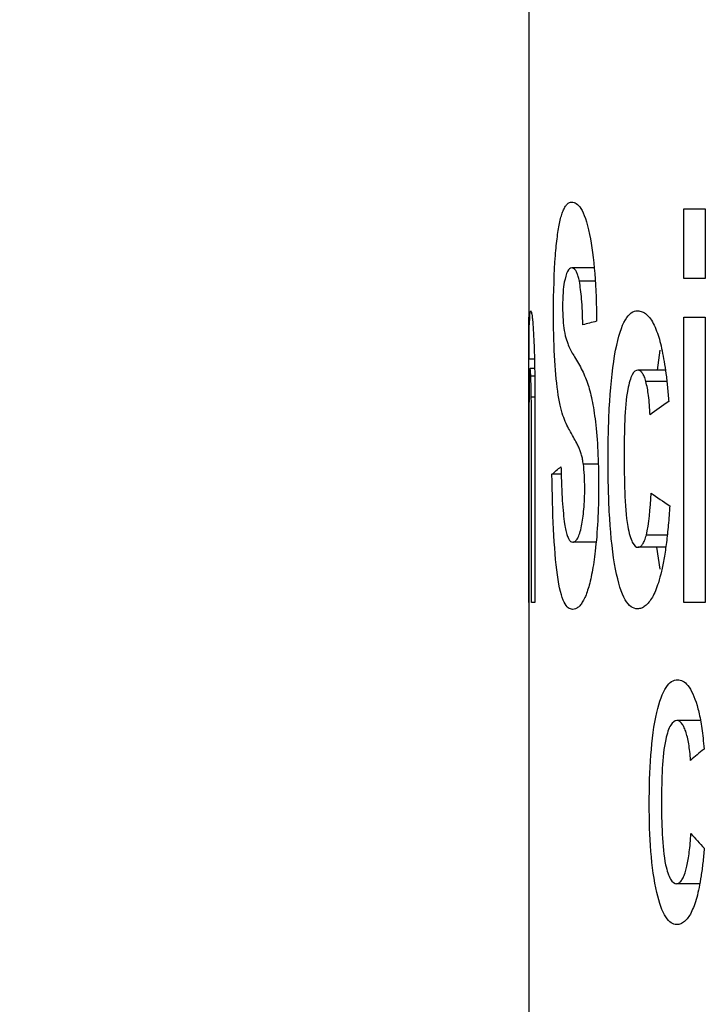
# Model space of a CAD drawing. Header units: inches. Extents: x 0.4 to 16.4, y 0.2 to 10.8.
# Tile 5 of 27: x 4.285 to 4.437, y 4.775 to 4.993. Entities that reach past the tile are written whole.
import ezdxf

# ---------------------------------------------------------------- set-up
doc = ezdxf.new("R2010")
doc.units = ezdxf.units.IN
doc.header["$MEASUREMENT"] = 0
doc.layers.add('DIMENSIONS', color=150, linetype='Continuous')
doc.styles.add('SLDTEXTSTYLE0', font='TXT', dxfattribs={"width": 0.75})
doc.dimstyles.new('SLDDIMSTYLE1', dxfattribs={"dimtxt": 0.137795, "dimasz": 0.156, "dimexe": 0, "dimexo": 0.0625, "dimgap": 0.034449, "dimtad": 0, "dimtih": 1, "dimtoh": 1, "dimdec": 3, "dimrnd": 1e-09, "dimzin": 12, "dimdsep": 46, "dimtxsty": 'SLDTEXTSTYLE0', "dimsah": 1, "dimcen": 0.09, "dimadec": 0, "dimazin": 3, "dimtfac": 1, "dimtdec": 3, "dimtofl": 0, "dimtmove": 0, "dimatfit": 3, "dimfxl": 0, "dimfrac": 2, "dimtolj": 1, "dimtzin": 12, "dimarcsym": 0})

# ---------------------------------------------------------------- blocks, each defined once
blk = doc.blocks.new('_D_1')
at = {"layer": 'DIMENSIONS'}
for p, q in [((4.35008, 5.34226), (3.2929, 5.34226)), ((3.4179, 5.34226), (3.4179, 4.42612)), ((3.18881, 4.39813), (3.14683, 4.39813)), ((3.14683, 4.39813), (3.14683, 4.17938)), ((3.64698, 4.39813), (3.68896, 4.39813)), ((3.68896, 4.39813), (3.68896, 4.17938)), ((3.14683, 4.17938), (3.18881, 4.17938)), ((3.68896, 4.17938), (3.64698, 4.17938)), ((3.4179, 3.19127), (3.4179, 3.97321)), ((4.00783, 3.19127), (3.2929, 3.19127))]:
    blk.add_line(p, q, dxfattribs=at)
for points in [[(3.4179, 5.34226), (3.3919, 5.18626), (3.4439, 5.18626)], [(3.4179, 3.19127), (3.4439, 3.34727), (3.3919, 3.34727)]]:
    blk.add_solid(points, dxfattribs=at)
at = {"layer": 'DIMENSIONS', "char_height": 0.137795, "attachment_point": 1, "style": 'SLDTEXTSTYLE0'}
for s, insert in [('54.64', (3.18881, 4.357)), ('2.151', (3.18881, 4.15084))]:
    blk.add_mtext(s, dxfattribs=dict(at, insert=insert))

msp = doc.modelspace()

# ---------------------------------------------------------------- linework, layer by layer
at = {"color": 7, "linetype": 'Continuous', "lineweight": 25}
for p, q in [((4.39758, 5.27226), (4.39758, 4.92714)), ((4.43196, 4.95114), (4.43668, 4.95114)), ((4.43196, 4.93569), (4.43196, 4.95114)), ((4.43668, 4.95114), (4.43668, 4.93569)), ((4.41207, 4.93807), (4.40712, 4.93807)), ((4.41225, 4.93513), (4.40881, 4.93513)), ((4.43668, 4.93569), (4.43196, 4.93569)), ((4.39758, 4.92714), (4.39762, 4.92714)), ((4.39762, 4.92714), (4.39762, 4.91787)), ((4.39762, 4.86403), (4.39762, 4.92714)), ((4.43196, 4.92714), (4.43668, 4.92714)), ((4.43196, 4.86403), (4.43196, 4.92714)), ((4.43668, 4.92714), (4.43668, 4.86403)), ((4.42661, 4.91986), (4.42602, 4.91543)), ((4.39886, 4.91787), (4.39762, 4.91787)), ((4.39889, 4.91579), (4.39788, 4.91579)), ((4.42778, 4.91543), (4.42175, 4.91543)), ((4.39892, 4.91412), (4.39804, 4.91412)), ((4.42807, 4.91294), (4.42354, 4.91294)), ((4.39896, 4.90946), (4.39816, 4.90946)), ((4.39897, 4.90325), (4.39897, 4.86403)), ((4.3982, 4.86403), (4.3982, 4.89624)), ((4.41296, 4.8946), (4.40969, 4.8946)), ((4.39763, 4.89261), (4.39763, 4.86403)), ((4.40479, 4.89237), (4.40274, 4.89237)), ((4.42816, 4.87892), (4.42363, 4.87892)), ((4.41248, 4.87734), (4.40732, 4.87734)), ((4.4279, 4.87621), (4.4218, 4.87621)), ((4.42588, 4.87621), (4.42661, 4.87134)), ((4.39758, 4.86403), (4.39758, 4.51568)), ((4.39763, 4.86403), (4.39758, 4.86403)), ((4.39897, 4.86403), (4.3982, 4.86403)), ((4.43668, 4.86403), (4.43196, 4.86403)), ((4.43559, 4.83786), (4.43039, 4.83786)), ((4.43543, 4.80174), (4.43034, 4.80174))]:
    msp.add_line(p, q, dxfattribs=at)
for points, knots in [([(4.40481, 4.9496), (4.40494, 4.94998), (4.4052, 4.95076), (4.40562, 4.95159), (4.40608, 4.95219), (4.40659, 4.95256), (4.40696, 4.95261), (4.40715, 4.95263)], [0, 0, 0, 0, 0.18013, 0.368829, 0.567565, 0.7776, 1, 1, 1, 1]), ([(4.40715, 4.95263), (4.40778, 4.95262), (4.40846, 4.95226), (4.40981, 4.95013), (4.41049, 4.94832), (4.41107, 4.94544)], [0, 0, 0, 0, 0.5, 0.5, 1, 1, 1, 1]), ([(4.4035, 4.94078), (4.40357, 4.94152), (4.40369, 4.94302), (4.40392, 4.94501), (4.40418, 4.94679), (4.40448, 4.94835), (4.4047, 4.94918), (4.40481, 4.9496)], [0, 0, 0, 0, 0.193731, 0.387717, 0.584917, 0.788152, 1, 1, 1, 1]), ([(4.41107, 4.94544), (4.41154, 4.94304), (4.41194, 4.94012), (4.41246, 4.9335), (4.41259, 4.92989), (4.41261, 4.92625)], [0, 0, 0, 0, 0.5, 0.5, 1, 1, 1, 1]), ([(4.40712, 4.93807), (4.40679, 4.93799), (4.40618, 4.93784), (4.40568, 4.93583), (4.40546, 4.93492)], [0, 0, 0, 0, 0.546317, 1, 1, 1, 1]), ([(4.40881, 4.93513), (4.40872, 4.9355), (4.40855, 4.93627), (4.40824, 4.93707), (4.4079, 4.93765), (4.40752, 4.93801), (4.40726, 4.93805), (4.40712, 4.93807)], [0, 0, 0, 0, 0.16704, 0.346714, 0.543359, 0.760295, 1, 1, 1, 1]), ([(4.40546, 4.93492), (4.40534, 4.93429), (4.40525, 4.93351), (4.40512, 4.93164), (4.40509, 4.93058), (4.40509, 4.92951)], [0, 0, 0, 0, 0.5, 0.5, 1, 1, 1, 1]), ([(4.40958, 4.92547), (4.40951, 4.92748), (4.40939, 4.93115), (4.40899, 4.93389), (4.40881, 4.93513)], [0, 0, 0, 0, 0.5482709, 1, 1, 1, 1]), ([(4.39762, 4.91787), (4.39764, 4.92108), (4.39768, 4.92387), (4.39781, 4.92765), (4.39791, 4.92855), (4.39804, 4.92856)], [0, 0, 0, 0, 0.5, 0.5, 1, 1, 1, 1]), ([(4.39804, 4.92856), (4.39807, 4.92854), (4.39813, 4.92849), (4.39823, 4.9281), (4.39832, 4.9275), (4.39839, 4.92688), (4.39842, 4.92657)], [0, 0, 0, 0, 0.260784, 0.512695, 0.75821, 1, 1, 1, 1]), ([(4.404, 4.9108), (4.4037, 4.91303), (4.40347, 4.91564), (4.40315, 4.92169), (4.40308, 4.92498), (4.40308, 4.92833)], [0, 0, 0, 0, 0.5, 0.5, 1, 1, 1, 1]), ([(4.40509, 4.92951), (4.40509, 4.92849), (4.40512, 4.92747), (4.40524, 4.92566), (4.40533, 4.92489), (4.40543, 4.92423)], [0, 0, 0, 0, 0.5, 0.5, 1, 1, 1, 1]), ([(4.41683, 4.91986), (4.41742, 4.92286), (4.41815, 4.92516), (4.41982, 4.92799), (4.42074, 4.92856), (4.42169, 4.92856)], [0, 0, 0, 0, 0.5, 0.5, 1, 1, 1, 1]), ([(4.42169, 4.92856), (4.42204, 4.92853), (4.42269, 4.92845), (4.42366, 4.92785), (4.42455, 4.92687), (4.42537, 4.9255), (4.42585, 4.92423), (4.42609, 4.9236)], [0, 0, 0, 0, 0.228982, 0.440659, 0.637542, 0.822746, 1, 1, 1, 1]), ([(4.39842, 4.92657), (4.39848, 4.9259), (4.3986, 4.92463), (4.3987, 4.92249), (4.39875, 4.92149)], [0, 0, 0, 0, 0.5319279, 1, 1, 1, 1]), ([(4.40543, 4.92423), (4.40558, 4.9233), (4.40576, 4.9227), (4.40612, 4.92158), (4.4063, 4.9211), (4.40688, 4.91979), (4.40729, 4.91907), (4.40771, 4.9184)], [0, 0, 0, 0, 0.25, 0.25, 0.5, 0.5, 1, 1, 1, 1]), ([(4.42609, 4.9236), (4.42628, 4.92302), (4.42665, 4.92184), (4.42714, 4.91971), (4.42758, 4.91732), (4.42798, 4.91464), (4.42832, 4.91168), (4.42849, 4.90956), (4.42858, 4.90848)], [0, 0, 0, 0, 0.153556, 0.309474, 0.470075, 0.637487, 0.813589, 1, 1, 1, 1]), ([(4.39875, 4.92149), (4.39877, 4.92079), (4.39882, 4.91937), (4.39888, 4.917), (4.39891, 4.91533), (4.39892, 4.91448)], [0, 0, 0, 0, 0.330389, 0.661612, 1, 1, 1, 1]), ([(4.41517, 4.89552), (4.41517, 4.89993), (4.41526, 4.90437), (4.41577, 4.91268), (4.4162, 4.91663), (4.41683, 4.91986)], [0, 0, 0, 0, 0.5, 0.5, 1, 1, 1, 1]), ([(4.40771, 4.9184), (4.40801, 4.91791), (4.40858, 4.91699), (4.4094, 4.91544), (4.41011, 4.91391), (4.41055, 4.91269), (4.41074, 4.91213)], [0, 0, 0, 0, 0.308025, 0.576863, 0.807171, 1, 1, 1, 1]), ([(4.39788, 4.91579), (4.39786, 4.91576), (4.39782, 4.9157), (4.39778, 4.91523), (4.39774, 4.9145), (4.39772, 4.91377), (4.39771, 4.91341)], [0, 0, 0, 0, 0.2560829, 0.5043627, 0.750424, 1, 1, 1, 1]), ([(4.39804, 4.91412), (4.39803, 4.91438), (4.398, 4.91489), (4.39796, 4.9154), (4.39792, 4.91572), (4.39789, 4.91577), (4.39788, 4.91579)], [0, 0, 0, 0, 0.238975, 0.481493, 0.73342, 1, 1, 1, 1]), ([(4.42175, 4.91543), (4.42132, 4.91542), (4.4209, 4.91514), (4.42012, 4.91369), (4.41978, 4.91254), (4.41951, 4.91112)], [0, 0, 0, 0, 0.5, 0.5, 1, 1, 1, 1]), ([(4.42354, 4.91294), (4.42342, 4.91332), (4.42317, 4.91409), (4.42273, 4.91486), (4.42225, 4.91534), (4.42192, 4.9154), (4.42175, 4.91543)], [0, 0, 0, 0, 0.2347647, 0.4743931, 0.7271208, 1, 1, 1, 1]), ([(4.39771, 4.91341), (4.3977, 4.913), (4.39768, 4.91218), (4.39767, 4.91067), (4.39765, 4.90899), (4.39765, 4.90774), (4.39764, 4.90711)], [0, 0, 0, 0, 0.254957, 0.502209, 0.748336, 1, 1, 1, 1]), ([(4.39816, 4.90946), (4.39815, 4.91009), (4.39813, 4.91131), (4.39809, 4.91291), (4.39806, 4.91372), (4.39804, 4.91412)], [0, 0, 0, 0, 0.345228, 0.673859, 1, 1, 1, 1]), ([(4.39892, 4.91448), (4.39893, 4.91367), (4.39894, 4.91284), (4.39894, 4.91202), (4.39895, 4.91057), (4.39896, 4.90911), (4.39896, 4.90765), (4.39897, 4.90619), (4.39897, 4.90472), (4.39897, 4.90325)], [0, 0, 0, 0, 0.0000635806, 0.0000635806, 0.0000635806, 0.0001748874, 0.0001748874, 0.0001748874, 0.0002867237, 0.0002867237, 0.0002867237, 0.0002867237]), ([(4.42445, 4.90551), (4.42436, 4.90701), (4.42421, 4.90982), (4.42375, 4.91194), (4.42354, 4.91294)], [0, 0, 0, 0, 0.534204, 1, 1, 1, 1]), ([(4.40658, 4.90218), (4.40609, 4.90306), (4.40561, 4.90408), (4.40474, 4.90677), (4.40433, 4.90837), (4.404, 4.9108)], [0, 0, 0, 0, 0.5, 0.5, 1, 1, 1, 1]), ([(4.41074, 4.91213), (4.41091, 4.91157), (4.41124, 4.91045), (4.4117, 4.90835), (4.4121, 4.90599), (4.41232, 4.90418), (4.41243, 4.90328)], [0, 0, 0, 0, 0.2571587, 0.5066294, 0.7527412, 1, 1, 1, 1]), ([(4.41951, 4.91112), (4.41915, 4.90917), (4.41896, 4.90675), (4.41874, 4.90179), (4.41871, 4.89925), (4.4187, 4.89671)], [0, 0, 0, 0, 0.5, 0.5, 1, 1, 1, 1]), ([(4.3982, 4.89624), (4.3982, 4.89846), (4.3982, 4.90067), (4.39819, 4.904), (4.39819, 4.9051), (4.39818, 4.9073), (4.39817, 4.9084), (4.39816, 4.90946)], [0, 0, 0, 0, 0.5, 0.5, 0.75, 0.75, 1, 1, 1, 1]), ([(4.39764, 4.90711), (4.39764, 4.90478), (4.39763, 4.90234), (4.39763, 4.89748), (4.39763, 4.89505), (4.39763, 4.89261)], [0, 0, 0, 0, 0.5, 0.5, 1, 1, 1, 1]), ([(4.40868, 4.89838), (4.40852, 4.89869), (4.40813, 4.89948), (4.40742, 4.90071), (4.40689, 4.90164), (4.40658, 4.90218)], [0, 0, 0, 0, 0.214261, 0.547541, 1, 1, 1, 1]), ([(4.40969, 4.8946), (4.40963, 4.89497), (4.40951, 4.89574), (4.40928, 4.8967), (4.40899, 4.89761), (4.40879, 4.89811), (4.40868, 4.89838)], [0, 0, 0, 0, 0.203692, 0.43539, 0.699774, 1, 1, 1, 1]), ([(4.41682, 4.87134), (4.4162, 4.87456), (4.41577, 4.87846), (4.41526, 4.88675), (4.41517, 4.89114), (4.41517, 4.89552)], [0, 0, 0, 0, 0.5, 0.5, 1, 1, 1, 1]), ([(4.4187, 4.89671), (4.41871, 4.89394), (4.41874, 4.89117), (4.41896, 4.88573), (4.41914, 4.88302), (4.41952, 4.88085)], [0, 0, 0, 0, 0.5, 0.5, 1, 1, 1, 1]), ([(4.40473, 4.89404), (4.40476, 4.89269), (4.40483, 4.89013), (4.40501, 4.88665), (4.40523, 4.88367), (4.40544, 4.88213), (4.40554, 4.88138)], [0, 0, 0, 0, 0.2866622, 0.5444257, 0.7794953, 1, 1, 1, 1]), ([(4.40393, 4.87012), (4.40355, 4.8729), (4.40327, 4.87639), (4.40289, 4.88405), (4.40279, 4.88818), (4.40274, 4.89237)], [0, 0, 0, 0, 0.5, 0.5, 1, 1, 1, 1]), ([(4.40929, 4.88094), (4.40949, 4.88199), (4.40967, 4.88323), (4.40992, 4.88608), (4.40999, 4.8877), (4.40999, 4.88934)], [0, 0, 0, 0, 0.5, 0.5, 1, 1, 1, 1]), ([(4.4288, 4.88542), (4.4287, 4.88398), (4.42852, 4.8812), (4.4281, 4.87732), (4.42759, 4.87387), (4.427, 4.87084), (4.42653, 4.86919), (4.42629, 4.86837)], [0, 0, 0, 0, 0.222285, 0.430019, 0.626336, 0.81494, 1, 1, 1, 1]), ([(4.40554, 4.88138), (4.40563, 4.88088), (4.4058, 4.87985), (4.40612, 4.87873), (4.40648, 4.87793), (4.40688, 4.87743), (4.40717, 4.87737), (4.40732, 4.87734)], [0, 0, 0, 0, 0.182782, 0.369877, 0.565885, 0.774819, 1, 1, 1, 1]), ([(4.40732, 4.87734), (4.40752, 4.87738), (4.40789, 4.87745), (4.40842, 4.87814), (4.4089, 4.87921), (4.40916, 4.88038), (4.40929, 4.88094)], [0, 0, 0, 0, 0.2937199, 0.5538659, 0.7864906, 1, 1, 1, 1]), ([(4.41952, 4.88085), (4.4198, 4.87935), (4.42013, 4.87811), (4.42092, 4.87655), (4.42136, 4.87622), (4.4218, 4.87621)], [0, 0, 0, 0, 0.5, 0.5, 1, 1, 1, 1]), ([(4.4218, 4.87621), (4.42198, 4.87624), (4.42232, 4.87631), (4.4228, 4.87684), (4.42325, 4.87767), (4.4235, 4.8785), (4.42363, 4.87892)], [0, 0, 0, 0, 0.2696228, 0.5208049, 0.7613234, 1, 1, 1, 1]), ([(4.41231, 4.87538), (4.41221, 4.87454), (4.412, 4.87286), (4.41162, 4.87065), (4.41121, 4.86869), (4.41076, 4.86699), (4.41043, 4.86611), (4.41027, 4.86566)], [0, 0, 0, 0, 0.1977361, 0.3935684, 0.5905724, 0.7917699, 1, 1, 1, 1]), ([(4.42163, 4.8626), (4.42069, 4.86261), (4.41978, 4.86318), (4.41812, 4.86605), (4.4174, 4.86836), (4.41682, 4.87134)], [0, 0, 0, 0, 0.5, 0.5, 1, 1, 1, 1]), ([(4.40729, 4.86248), (4.40663, 4.86249), (4.406, 4.86292), (4.40486, 4.86522), (4.40434, 4.86716), (4.40393, 4.87012)], [0, 0, 0, 0, 0.5, 0.5, 1, 1, 1, 1]), ([(4.42629, 4.86837), (4.42608, 4.86776), (4.42566, 4.86653), (4.42495, 4.8651), (4.42419, 4.86398), (4.42338, 4.86318), (4.42251, 4.86269), (4.42193, 4.86263), (4.42163, 4.8626)], [0, 0, 0, 0, 0.150487, 0.304388, 0.464204, 0.632176, 0.810233, 1, 1, 1, 1]), ([(4.41027, 4.86566), (4.41009, 4.86526), (4.40973, 4.86444), (4.40916, 4.86357), (4.40856, 4.86294), (4.40793, 4.86256), (4.40751, 4.86251), (4.40729, 4.86248)], [0, 0, 0, 0, 0.175747, 0.362297, 0.561095, 0.773336, 1, 1, 1, 1]), ([(4.42594, 4.83966), (4.42651, 4.84208), (4.4272, 4.844), (4.42878, 4.8464), (4.42965, 4.8469), (4.43054, 4.84691)], [0, 0, 0, 0, 0.5, 0.5, 1, 1, 1, 1]), ([(4.43054, 4.84691), (4.4313, 4.8469), (4.43209, 4.84652), (4.43356, 4.84468), (4.43426, 4.84318), (4.43486, 4.84122)], [0, 0, 0, 0, 0.5, 0.5, 1, 1, 1, 1]), ([(4.43486, 4.84122), (4.43499, 4.84074), (4.43526, 4.83976), (4.43561, 4.83803), (4.43592, 4.83609), (4.43619, 4.83392), (4.43633, 4.83237), (4.4364, 4.83157)], [0, 0, 0, 0, 0.179217, 0.366386, 0.564145, 0.774731, 1, 1, 1, 1]), ([(4.42428, 4.81934), (4.42428, 4.82301), (4.42438, 4.8267), (4.42489, 4.83364), (4.42532, 4.83695), (4.42594, 4.83966)], [0, 0, 0, 0, 0.5, 0.5, 1, 1, 1, 1]), ([(4.43039, 4.83786), (4.42991, 4.83785), (4.42945, 4.83756), (4.42858, 4.83613), (4.42822, 4.83503), (4.42791, 4.83368)], [0, 0, 0, 0, 0.5, 0.5, 1, 1, 1, 1]), ([(4.43234, 4.8355), (4.4322, 4.83586), (4.43192, 4.83658), (4.43144, 4.83731), (4.43093, 4.83777), (4.43058, 4.83783), (4.43039, 4.83786)], [0, 0, 0, 0, 0.242938, 0.485766, 0.735864, 1, 1, 1, 1]), ([(4.43341, 4.82906), (4.43336, 4.82971), (4.43327, 4.83098), (4.43303, 4.83271), (4.43272, 4.83425), (4.43247, 4.83508), (4.43234, 4.8355)], [0, 0, 0, 0, 0.263383, 0.51327, 0.756381, 1, 1, 1, 1]), ([(4.42791, 4.83368), (4.42751, 4.83184), (4.42729, 4.82958), (4.42703, 4.82492), (4.42698, 4.82252), (4.42698, 4.82012)], [0, 0, 0, 0, 0.5, 0.5, 1, 1, 1, 1]), ([(4.42593, 4.79983), (4.42533, 4.80243), (4.4249, 4.80557), (4.42438, 4.81226), (4.42428, 4.81579), (4.42428, 4.81934)], [0, 0, 0, 0, 0.5, 0.5, 1, 1, 1, 1]), ([(4.42698, 4.82012), (4.42698, 4.81764), (4.42702, 4.81515), (4.42728, 4.81029), (4.42749, 4.80788), (4.4279, 4.80596)], [0, 0, 0, 0, 0.5, 0.5, 1, 1, 1, 1]), ([(4.4323, 4.80443), (4.43241, 4.80482), (4.43264, 4.80562), (4.43291, 4.80711), (4.43316, 4.80881), (4.43336, 4.81075), (4.43346, 4.81214), (4.43351, 4.81286)], [0, 0, 0, 0, 0.172836, 0.355984, 0.553059, 0.766971, 1, 1, 1, 1]), ([(4.43644, 4.80961), (4.43635, 4.80852), (4.43616, 4.80641), (4.43577, 4.80349), (4.43532, 4.80092), (4.4348, 4.79867), (4.43439, 4.79746), (4.43419, 4.79686)], [0, 0, 0, 0, 0.224449, 0.433565, 0.630179, 0.817688, 1, 1, 1, 1]), ([(4.4279, 4.80596), (4.42819, 4.80462), (4.42856, 4.80349), (4.42939, 4.80206), (4.42986, 4.80175), (4.43034, 4.80174)], [0, 0, 0, 0, 0.5, 0.5, 1, 1, 1, 1]), ([(4.43034, 4.80174), (4.43052, 4.80178), (4.43088, 4.80185), (4.43139, 4.80238), (4.43188, 4.80321), (4.43216, 4.80402), (4.4323, 4.80443)], [0, 0, 0, 0, 0.258265, 0.505596, 0.750059, 1, 1, 1, 1]), ([(4.43036, 4.7927), (4.4295, 4.79271), (4.42868, 4.7932), (4.42714, 4.79563), (4.42649, 4.79749), (4.42593, 4.79983)], [0, 0, 0, 0, 0.5, 0.5, 1, 1, 1, 1]), ([(4.43419, 4.79686), (4.43398, 4.79634), (4.43355, 4.79529), (4.43283, 4.79414), (4.43205, 4.7933), (4.43122, 4.79279), (4.43066, 4.79273), (4.43036, 4.7927)], [0, 0, 0, 0, 0.186563, 0.376273, 0.5729, 0.779837, 1, 1, 1, 1])]:
    msp.add_open_spline(points, degree=3, knots=knots, dxfattribs=at)
for points in [[(4.40308, 4.92833), (4.40308, 4.93274), (4.40323, 4.93707), (4.4035, 4.94078)], [(4.41261, 4.92625), (4.41154, 4.92599), (4.41053, 4.92573), (4.40958, 4.92547)], [(4.42858, 4.90848), (4.42716, 4.90749), (4.42578, 4.9065), (4.42445, 4.90551)], [(4.41243, 4.90328), (4.41289, 4.89915), (4.41307, 4.89424), (4.41307, 4.8894)], [(4.40274, 4.89237), (4.40335, 4.89293), (4.40401, 4.89348), (4.40473, 4.89404)], [(4.40999, 4.88934), (4.40999, 4.89125), (4.40989, 4.89313), (4.40969, 4.8946)], [(4.41307, 4.8894), (4.41307, 4.88445), (4.41279, 4.87957), (4.41231, 4.87538)], [(4.42363, 4.87892), (4.42425, 4.88129), (4.4245, 4.88479), (4.42466, 4.88822)], [(4.42466, 4.88822), (4.42599, 4.88728), (4.42737, 4.88635), (4.4288, 4.88542)], [(4.4364, 4.83157), (4.43539, 4.83073), (4.43439, 4.8299), (4.43341, 4.82906)], [(4.43351, 4.81286), (4.43447, 4.81178), (4.43545, 4.8107), (4.43644, 4.80961)]]:
    msp.add_open_spline(points, degree=3, dxfattribs=at)

# ---------------------------------------------------------------- dimensions: what is measured, and where the dimension line sits
at = {"layer": 'DIMENSIONS'}
dim = msp.add_linear_dim(base=(3.4179, 3.19127), p1=(4.40008, 5.34226), p2=(4.05783, 3.19127), angle=90, dimstyle='SLDDIMSTYLE1', dxfattribs=at)
dim.commit()
dim.dimension.update_dxf_attribs({"geometry": '_D_1', "text_midpoint": (3.4179, 4.19966), "dimtype": 160})

doc.saveas('drawing.dxf')
